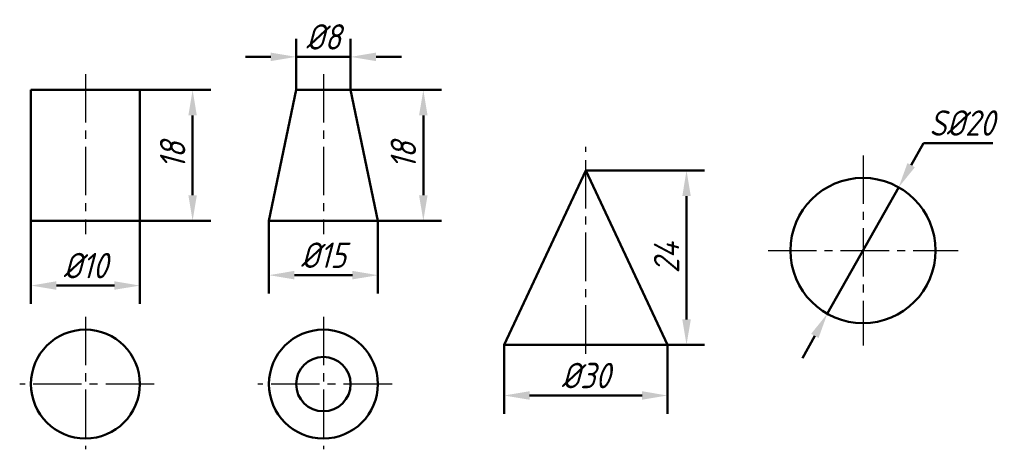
# Model space of a CAD drawing. Header units: millimetres. Extents: x 1098 to 1233, y -85 to -26.
import ezdxf

# ---------------------------------------------------------------- set-up
doc = ezdxf.new("R2010")
doc.units = ezdxf.units.MM
doc.header["$LTSCALE"] = 0.7
doc.header["$PDSIZE"] = 5
doc.linetypes.add('CENTER2', pattern=[28.575, 19.05, -3.175, 3.175, -3.175])
doc.layers.add('尺寸层', color=221, linetype='Continuous')
doc.layers.add('点画线层', color=3, linetype='CENTER2', lineweight=25)
doc.layers.add('粗实线层', color=7, linetype='Continuous', lineweight=50)
doc.styles.add('工程字体（斜）', font='gbeitc.shx', dxfattribs={"bigfont": 'gbcbig.shx'})
doc.dimstyles.new('gb35', dxfattribs={"dimtxt": 3.5, "dimasz": 3.5, "dimexe": 2.5, "dimexo": 0, "dimgap": 1, "dimtad": 1, "dimdsep": 46, "dimtxsty": '工程字体（斜）', "dimcen": 0, "dimadec": 0, "dimazin": 0, "dimtfac": 1, "dimtmove": 0, "dimatfit": 3, "dimfxl": 0, "dimarcsym": 0})
doc.dimstyles.new('直径加引线', dxfattribs={"dimtxt": 3.5, "dimasz": 3.5, "dimexe": 2.5, "dimexo": 0, "dimgap": 1, "dimtad": 1, "dimtoh": 1, "dimdsep": 46, "dimtxsty": '工程字体（斜）', "dimcen": 0, "dimadec": 0, "dimazin": 0, "dimtfac": 1, "dimtmove": 1, "dimatfit": 3, "dimfxl": 0, "dimarcsym": 0})

# ---------------------------------------------------------------- blocks, each defined once
blk = doc.blocks.new('*D24')
at = {"layer": 'Defpoints', "color": 0, "ltscale": 0.5}
for p in [(1099.1, -53.96), (1114.1, -53.96), (1114.1, -62.89)]:
    blk.add_point(p, dxfattribs=at)
at = {"layer": '尺寸层', "color": 0, "lineweight": -2, "ltscale": 0.5}
for p, q in [((1099.1, -53.96), (1099.1, -65.39)), ((1114.1, -53.96), (1114.1, -65.39)), ((1102.6, -62.89), (1110.6, -62.89))]:
    blk.add_line(p, q, dxfattribs=at)
at = {"layer": '尺寸层', "color": 0, "ltscale": 0.5}
for points in [[(1102.6, -62.3), (1102.6, -63.47), (1099.1, -62.89)], [(1110.6, -62.3), (1110.6, -63.47), (1114.1, -62.89)]]:
    blk.add_solid(points, dxfattribs=at)
at = {"layer": '尺寸层', "color": 0, "ltscale": 0.5, "insert": (1106.6, -60.14), "char_height": 3.5, "attachment_point": 5, "style": '工程字体（斜）'}
blk.add_mtext('%%c10', dxfattribs=at)
blk = doc.blocks.new('*D25')
at = {"layer": 'Defpoints', "color": 0, "ltscale": 0.5}
for p in [(1114.1, -35.96), (1114.1, -53.96), (1121.37, -53.96)]:
    blk.add_point(p, dxfattribs=at)
at = {"layer": '尺寸层', "color": 0, "lineweight": -2, "ltscale": 0.5}
for p, q in [((1114.1, -35.96), (1123.87, -35.96)), ((1121.37, -39.46), (1121.37, -50.46)), ((1114.1, -53.96), (1123.87, -53.96))]:
    blk.add_line(p, q, dxfattribs=at)
at = {"layer": '尺寸层', "color": 0, "ltscale": 0.5}
for points in [[(1120.79, -39.46), (1121.95, -39.46), (1121.37, -35.96)], [(1120.79, -50.46), (1121.95, -50.46), (1121.37, -53.96)]]:
    blk.add_solid(points, dxfattribs=at)
at = {"layer": '尺寸层', "color": 0, "ltscale": 0.5, "insert": (1118.62, -44.96), "char_height": 3.5, "attachment_point": 5, "rotation": 90, "style": '工程字体（斜）'}
blk.add_mtext('18', dxfattribs=at)
blk = doc.blocks.new('*D26')
at = {"layer": 'Defpoints', "color": 0, "ltscale": 0.5}
for p in [(1143.14, -35.96), (1146.89, -53.96), (1153.16, -53.96)]:
    blk.add_point(p, dxfattribs=at)
at = {"layer": '尺寸层', "color": 0, "lineweight": -2, "ltscale": 0.5}
for p, q in [((1143.14, -35.96), (1155.66, -35.96)), ((1153.16, -39.46), (1153.16, -50.46)), ((1146.89, -53.96), (1155.66, -53.96))]:
    blk.add_line(p, q, dxfattribs=at)
at = {"layer": '尺寸层', "color": 0, "ltscale": 0.5}
for points in [[(1152.57, -39.46), (1153.74, -39.46), (1153.16, -35.96)], [(1152.57, -50.46), (1153.74, -50.46), (1153.16, -53.96)]]:
    blk.add_solid(points, dxfattribs=at)
at = {"layer": '尺寸层', "color": 0, "ltscale": 0.5, "insert": (1150.41, -44.96), "char_height": 3.5, "attachment_point": 5, "rotation": 90, "style": '工程字体（斜）'}
blk.add_mtext('18', dxfattribs=at)
blk = doc.blocks.new('*D27')
at = {"layer": 'Defpoints', "color": 0, "ltscale": 0.5}
for p in [(1164.29, -71.06), (1186.79, -71.06), (1186.79, -78.03)]:
    blk.add_point(p, dxfattribs=at)
at = {"layer": '尺寸层', "color": 0, "lineweight": -2, "ltscale": 0.5}
for p, q in [((1164.29, -71.06), (1164.29, -80.53)), ((1186.79, -71.06), (1186.79, -80.53)), ((1167.79, -78.03), (1183.29, -78.03))]:
    blk.add_line(p, q, dxfattribs=at)
at = {"layer": '尺寸层', "color": 0, "ltscale": 0.5}
for points in [[(1167.79, -77.44), (1167.79, -78.61), (1164.29, -78.03)], [(1183.29, -77.44), (1183.29, -78.61), (1186.79, -78.03)]]:
    blk.add_solid(points, dxfattribs=at)
at = {"layer": '尺寸层', "color": 0, "ltscale": 0.5, "insert": (1175.54, -75.28), "char_height": 3.5, "attachment_point": 5, "style": '工程字体（斜）'}
blk.add_mtext('%%c30', dxfattribs=at)
blk = doc.blocks.new('*D28')
at = {"layer": 'Defpoints', "color": 0, "ltscale": 0.5}
for p in [(1175.54, -47.06), (1186.79, -71.06), (1189.42, -71.06)]:
    blk.add_point(p, dxfattribs=at)
at = {"layer": '尺寸层', "color": 0, "lineweight": -2, "ltscale": 0.5}
for p, q in [((1175.54, -47.06), (1191.92, -47.06)), ((1189.42, -50.56), (1189.42, -67.56)), ((1186.79, -71.06), (1191.92, -71.06))]:
    blk.add_line(p, q, dxfattribs=at)
at = {"layer": '尺寸层', "color": 0, "ltscale": 0.5}
for points in [[(1188.84, -50.56), (1190.01, -50.56), (1189.42, -47.06)], [(1188.84, -67.56), (1190.01, -67.56), (1189.42, -71.06)]]:
    blk.add_solid(points, dxfattribs=at)
at = {"layer": '尺寸层', "color": 0, "ltscale": 0.5, "insert": (1186.67, -59.06), "char_height": 3.5, "attachment_point": 5, "rotation": 90, "style": '工程字体（斜）'}
blk.add_mtext('24', dxfattribs=at)
blk = doc.blocks.new('*D29')
at = {"layer": 'Defpoints', "color": 0, "ltscale": 0.5}
for p in [(1218.65, -49.36), (1208.82, -66.77)]:
    blk.add_point(p, dxfattribs=at)
at = {"layer": '尺寸层', "color": 0, "lineweight": -2, "ltscale": 0.5}
for p, q in [((1222.09, -43.26), (1220.37, -46.31)), ((1231.62, -43.26), (1222.09, -43.26)), ((1208.82, -66.77), (1218.65, -49.36)), ((1207.1, -69.82), (1205.38, -72.87))]:
    blk.add_line(p, q, dxfattribs=at)
at = {"layer": '尺寸层', "color": 0, "ltscale": 0.5}
for points in [[(1219.86, -46.02), (1220.88, -46.6), (1218.65, -49.36)], [(1206.59, -69.53), (1207.61, -70.11), (1208.82, -66.77)]]:
    blk.add_solid(points, dxfattribs=at)
at = {"layer": '尺寸层', "color": 0, "ltscale": 0.5, "insert": (1227.36, -40.51), "char_height": 3.5, "attachment_point": 5, "style": '工程字体（斜）'}
blk.add_mtext('S%%c20', dxfattribs=at)
blk = doc.blocks.new('*D30')
at = {"layer": 'Defpoints', "color": 0, "ltscale": 0.5}
for p in [(1143.14, -31.4), (1135.64, -35.96), (1143.14, -35.96)]:
    blk.add_point(p, dxfattribs=at)
at = {"layer": '尺寸层', "color": 0, "lineweight": -2, "ltscale": 0.5}
for p, q in [((1135.64, -35.96), (1135.64, -28.9)), ((1143.14, -35.96), (1143.14, -28.9)), ((1132.14, -31.4), (1128.64, -31.4)), ((1135.64, -31.4), (1143.14, -31.4)), ((1146.64, -31.4), (1150.14, -31.4))]:
    blk.add_line(p, q, dxfattribs=at)
at = {"layer": '尺寸层', "color": 0, "ltscale": 0.5}
for points in [[(1132.14, -30.81), (1132.14, -31.98), (1135.64, -31.4)], [(1146.64, -30.81), (1146.64, -31.98), (1143.14, -31.4)]]:
    blk.add_solid(points, dxfattribs=at)
at = {"layer": '尺寸层', "color": 0, "ltscale": 0.5, "insert": (1139.39, -28.65), "char_height": 3.5, "attachment_point": 5, "style": '工程字体（斜）'}
blk.add_mtext('%%c8', dxfattribs=at)
blk = doc.blocks.new('*D31')
at = {"layer": 'Defpoints', "color": 0, "ltscale": 0.5}
for p in [(1131.89, -53.96), (1146.89, -53.96), (1146.89, -61.46)]:
    blk.add_point(p, dxfattribs=at)
at = {"layer": '尺寸层', "color": 0, "lineweight": -2, "ltscale": 0.5}
for p, q in [((1131.89, -53.96), (1131.89, -63.96)), ((1146.89, -53.96), (1146.89, -63.96)), ((1135.39, -61.46), (1143.39, -61.46))]:
    blk.add_line(p, q, dxfattribs=at)
at = {"layer": '尺寸层', "color": 0, "ltscale": 0.5}
for points in [[(1135.39, -60.87), (1135.39, -62.04), (1131.89, -61.46)], [(1143.39, -60.87), (1143.39, -62.04), (1146.89, -61.46)]]:
    blk.add_solid(points, dxfattribs=at)
at = {"layer": '尺寸层', "color": 0, "ltscale": 0.5, "insert": (1139.39, -58.71), "char_height": 3.5, "attachment_point": 5, "style": '工程字体（斜）'}
blk.add_mtext('%%c15', dxfattribs=at)
blk = doc.blocks.new('gh')
at = {"layer": '点画线层', "color": 7, "ltscale": 0.5}
for p, q in [((-17.27, 2.186), (-17.27, -19.852)), ((15.518, 2.186), (15.518, -19.852)), ((51.669, -36.313), (51.669, -7.841)), ((89.865, -9.01), (89.865, -35.2)), ((76.78, -22.107), (102.996, -22.107)), ((-17.27, -31.235), (-17.27, -49.48)), ((15.518, -31.235), (15.518, -49.48)), ((-7.808, -40.5), (-26.323, -40.5)), ((24.979, -40.5), (6.465, -40.5))]:
    blk.add_line(p, q, dxfattribs=at)
at = {"layer": '粗实线层', "color": 7, "ltscale": 0.5}
for p, q in [((-9.77, 0), (-24.77, 0)), ((-24.77, 0), (-24.77, -18)), ((-9.77, -18), (-9.77, 0)), ((11.768, 0), (8.018, -18)), ((19.268, 0), (11.768, 0)), ((19.268, 0), (23.018, -18)), ((51.669, -11.105), (40.419, -35.105)), ((51.669, -11.105), (62.919, -35.105)), ((-24.77, -18), (-9.77, -18)), ((8.018, -18), (23.018, -18)), ((40.419, -35.105), (62.919, -35.105))]:
    blk.add_line(p, q, dxfattribs=at)
for centre, radius in [((89.865, -22.107), 10), ((-17.27, -40.5), 7.5), ((15.518, -40.5), 7.5), ((15.518, -40.5), 3.75)]:
    blk.add_circle(centre, radius, dxfattribs=at)
at = {"layer": '尺寸层', "color": 7, "ltscale": 0.5}
for base, p1, p2, text, picture, middle in [((19.268, 4.56), (11.768, 0), (19.268, 0), '%%c8', '*D30', (15.518, 7.31)), ((-9.77, -26.928), (-24.77, -18), (-9.77, -18), '%%c10', '*D24', (-17.27, -24.178)), ((62.919, -42.069), (40.419, -35.105), (62.919, -35.105), '%%c30', '*D27', (51.669, -39.319))]:
    dim = blk.add_linear_dim(base=base, p1=p1, p2=p2, text=text, dimstyle='gb35', dxfattribs=at)
    dim.commit()
    dim.dimension.update_dxf_attribs({"geometry": picture, "text_midpoint": middle, "insert": (-1123.87, 35.958)})
for base, p1, p2, picture, middle in [((-2.5, -18), (-9.77, 0), (-9.77, -18), '*D25', (-5.25, -9)), ((29.288, -18), (19.268, 0), (23.018, -18), '*D26', (26.538, -9)), ((65.554, -35.105), (51.669, -11.105), (62.919, -35.105), '*D28', (62.804, -23.105))]:
    dim = blk.add_linear_dim(base=base, p1=p1, p2=p2, angle=90, dimstyle='gb35', dxfattribs=at)
    dim.commit()
    dim.dimension.update_dxf_attribs({"geometry": picture, "text_midpoint": middle, "insert": (-1123.87, 35.958)})
dim = blk.add_diameter_dim_2p(p1=(84.948, -30.815), p2=(94.781, -13.399), text='S%%c20', dimstyle='直径加引线', dxfattribs=at)
dim.commit()
dim.dimension.update_dxf_attribs({"geometry": '*D29', "text_midpoint": (98.223, -7.304), "insert": (-1123.87, 35.958)})
dim = blk.add_aligned_dim(p1=(8.018, -18), p2=(23.018, -18), distance=-7.498, text='%%c15', dimstyle='gb35', dxfattribs=at)
dim.commit()
dim.dimension.update_dxf_attribs({"geometry": '*D31', "text_midpoint": (15.518, -22.748), "insert": (-1123.87, 35.958)})

msp = doc.modelspace()

# ---------------------------------------------------------------- block references
at = {"layer": '粗实线层'}
msp.add_blockref('gh', (1123.87, -35.96), dxfattribs=at)

doc.saveas('drawing.dxf')
